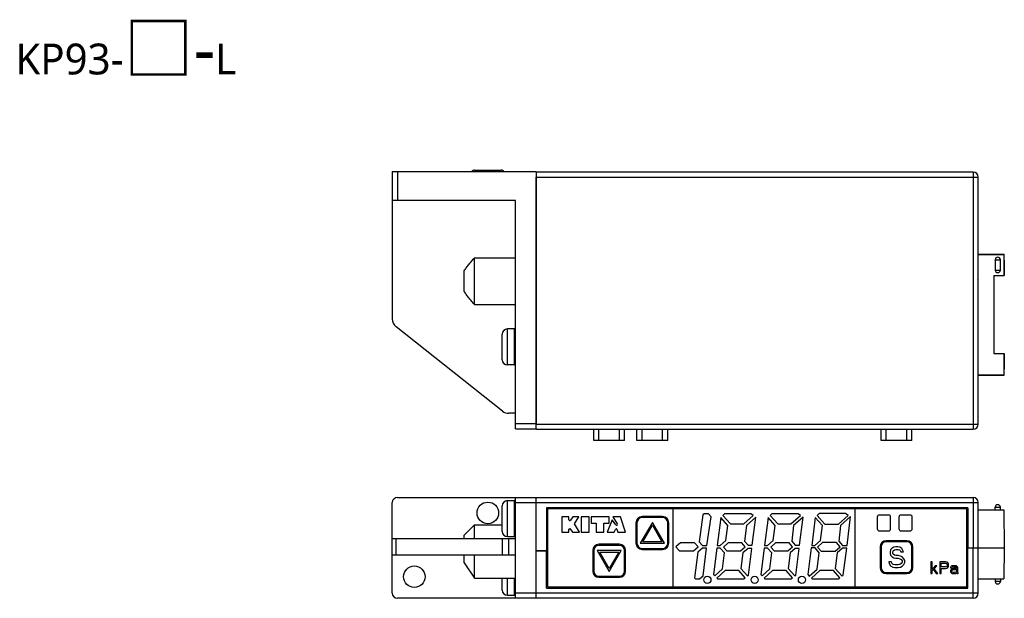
# Model space of a CAD drawing. Header units: millimetres. Extents: x 132 to 510, y -131 to 14.
# Tile 12 of 12: x 392 to 488, y -42 to 14. Entities that reach past the tile are written whole.
import ezdxf

# ---------------------------------------------------------------- set-up
doc = ezdxf.new("R2010")
doc.units = ezdxf.units.MM
doc.header["$LTSCALE"] = 16.335
doc.layers.get('0').update_dxf_attribs({"linetype": 'CONTINUOUS'})
for name, color, linetype in [('P-0667-OBEA0', 7, 'CONTINUOUS'), ('P-06680', 7, 'CONTINUOUS'), ('P-06690', 7, 'CONTINUOUS'), ('P-0670_DWEA-90-R20', 7, 'CONTINUOUS'), ('P-0671-90-ORING0', 7, 'CONTINUOUS'), ('P-06720', 7, 'CONTINUOUS'), ('PAN0', 7, 'CONTINUOUS'), ('SCR-01480', 7, 'CONTINUOUS')]:
    doc.layers.add(name, color=color, linetype=linetype)

msp = doc.modelspace()

# ---------------------------------------------------------------- linework, layer by layer
at = {"layer": 'P-0667-OBEA0', "color": 7, "linetype": 'Continuous'}
for p, q in [((448.067, -26.787), (448.067, -25.697)), ((448.567, -26.787), (448.567, -25.697)), ((450.567, -26.787), (450.567, -25.697)), ((451.067, -26.787), (451.067, -25.697)), ((452.267, -26.787), (452.267, -25.697)), ((452.767, -26.787), (452.767, -25.697)), ((454.767, -26.787), (454.767, -25.697)), ((455.267, -26.787), (455.267, -25.697)), ((476.017, -26.787), (476.017, -25.697)), ((476.517, -26.787), (476.517, -25.697)), ((478.517, -26.787), (478.517, -25.697)), ((479.017, -26.787), (479.017, -25.697)), ((451.067, -26.787), (448.067, -26.787)), ((455.267, -26.787), (452.267, -26.787)), ((479.017, -26.787), (476.017, -26.787)), ((454.767, -34.285), (452.767, -34.285)), ((452.267, -34.785), (452.267, -36.785)), ((453.767, -34.75), (452.592, -36.785)), ((452.842, -36.635), (453.767, -35.033)), ((454.942, -36.785), (453.767, -34.75)), ((453.767, -35.033), (454.692, -36.635)), ((455.267, -36.785), (455.267, -34.785)), ((450.567, -36.985), (448.567, -36.985)), ((452.592, -36.785), (454.942, -36.785)), ((452.767, -37.285), (454.767, -37.285)), ((454.692, -36.635), (452.842, -36.635)), ((476.017, -37.135), (476.017, -39.135)), ((478.517, -36.635), (476.517, -36.635)), ((477.1, -37.262), (476.933, -37.433)), ((477.267, -37.177), (477.1, -37.262)), ((477.433, -37.135), (477.267, -37.177)), ((477.642, -37.135), (477.433, -37.135)), ((477.85, -37.177), (477.642, -37.135)), ((478.017, -37.305), (477.85, -37.177)), ((478.142, -37.475), (478.017, -37.305)), ((479.017, -39.135), (479.017, -37.135)), ((448.067, -37.485), (448.067, -39.485)), ((448.392, -37.485), (449.567, -39.52)), ((450.742, -37.485), (448.392, -37.485)), ((449.567, -39.237), (448.642, -37.635)), ((448.642, -37.635), (450.492, -37.635)), ((449.567, -39.52), (450.742, -37.485)), ((450.492, -37.635), (449.567, -39.237)), ((451.067, -39.485), (451.067, -37.485)), ((476.933, -37.433), (476.892, -37.603)), ((476.892, -37.603), (476.892, -37.773)), ((476.892, -37.773), (476.933, -37.943)), ((476.933, -37.943), (477.1, -38.113)), ((477.1, -38.113), (477.267, -38.199)), ((477.142, -37.645), (477.183, -37.518)), ((477.142, -37.73), (477.142, -37.645)), ((477.183, -37.858), (477.142, -37.73)), ((477.183, -37.518), (477.308, -37.433)), ((477.308, -37.943), (477.183, -37.858)), ((477.267, -38.199), (477.433, -38.241)), ((477.308, -37.433), (477.433, -37.39)), ((477.433, -37.986), (477.308, -37.943)), ((477.433, -37.39), (477.683, -37.39)), ((477.683, -37.986), (477.433, -37.986)), ((477.433, -38.241), (477.683, -38.241)), ((477.683, -37.39), (477.808, -37.433)), ((477.892, -38.028), (477.683, -37.986)), ((477.683, -38.241), (477.85, -38.284)), ((477.808, -37.433), (477.892, -37.518)), ((477.85, -38.284), (477.975, -38.369)), ((477.892, -37.518), (477.933, -37.603)), ((478.058, -38.113), (477.892, -38.028)), ((477.933, -37.603), (478.183, -37.603)), ((478.225, -38.284), (478.058, -38.113)), ((478.183, -37.603), (478.142, -37.475)), ((478.308, -38.454), (478.225, -38.284)), ((476.767, -38.581), (476.808, -38.752)), ((477.017, -38.581), (476.767, -38.581)), ((476.808, -38.752), (476.933, -38.964)), ((476.933, -38.964), (477.142, -39.092)), ((477.058, -38.709), (477.017, -38.581)), ((477.183, -38.837), (477.058, -38.709)), ((477.142, -39.092), (477.35, -39.135)), ((477.35, -38.879), (477.183, -38.837)), ((477.683, -38.879), (477.35, -38.879)), ((477.35, -39.135), (477.683, -39.135)), ((477.85, -38.837), (477.683, -38.879)), ((477.683, -39.135), (477.892, -39.092)), ((477.975, -38.752), (477.85, -38.837)), ((477.892, -39.092), (478.058, -39.007)), ((477.975, -38.369), (478.058, -38.496)), ((478.058, -38.624), (477.975, -38.752)), ((478.058, -38.496), (478.058, -38.624)), ((478.058, -39.007), (478.225, -38.837)), ((478.225, -38.837), (478.308, -38.667)), ((478.308, -38.667), (478.308, -38.454)), ((448.567, -39.985), (450.567, -39.985)), ((476.517, -39.635), (478.517, -39.635))]:
    msp.add_line(p, q, dxfattribs=at)
for centre, start, end in [((452.767, -34.785), 90, 180), ((454.767, -34.785), 0, 90), ((448.567, -37.485), 90, 180), ((450.567, -37.485), 0, 90), ((452.767, -36.785), 180, 270), ((454.767, -36.785), 270, 0), ((476.517, -37.135), 90, 180), ((478.517, -37.135), 0, 90), ((476.517, -39.135), 180, 270), ((478.517, -39.135), 270, 0), ((448.567, -39.485), 180, 270), ((450.567, -39.485), 270, 0)]:
    msp.add_arc(centre, 0.5, start, end, dxfattribs=at)
at = {"layer": 'P-06680', "color": 7, "linetype": 'Continuous'}
for p, q in [((484.967, -0.697), (442.467, -0.697)), ((484.967, -0.697), (484.967, -25.697)), ((442.467, -25.697), (442.467, -1.197)), ((442.467, -1.197), (485.467, -1.197)), ((485.467, -8.697), (485.467, -1.197)), ((485.432, -8.285), (485.432, -11.158)), ((485.432, -8.697), (487.967, -8.697)), ((485.467, -8.664), (487.999, -8.664)), ((487.117, -9.222), (487.117, -10.222)), ((487.117, -9.222), (487.617, -9.222)), ((487.617, -10.222), (487.617, -9.222)), ((487.999, -8.664), (487.967, -8.697)), ((487.967, -8.697), (487.967, -10.747)), ((487.975, -9.247), (487.999, -9.223)), ((487.975, -10.747), (487.975, -9.247)), ((487.999, -9.223), (487.999, -8.664)), ((487.117, -10.222), (487.617, -10.222)), ((485.467, -10.747), (485.432, -10.747)), ((485.467, -25.197), (485.467, -10.747)), ((486.967, -10.747), (486.967, -18.347)), ((486.967, -10.747), (487.975, -10.747)), ((486.967, -18.347), (487.975, -18.347)), ((487.967, -18.347), (487.967, -20.397)), ((487.975, -19.847), (487.975, -18.347)), ((487.999, -19.87), (487.975, -19.847)), ((487.999, -20.429), (487.999, -19.87)), ((485.467, -20.397), (487.967, -20.397)), ((485.467, -20.429), (487.999, -20.429)), ((487.967, -20.397), (487.999, -20.429)), ((442.467, -25.197), (485.467, -25.197)), ((442.467, -25.697), (484.967, -25.697)), ((442.467, -37.535), (442.467, -32.335)), ((442.467, -32.335), (484.967, -32.335)), ((484.967, -32.335), (484.967, -37.235)), ((442.467, -32.835), (485.467, -32.835)), ((443.467, -33.335), (443.467, -37.535)), ((484.467, -33.335), (443.467, -33.335)), ((445.967, -33.335), (445.967, -33.435)), ((481.467, -33.335), (481.467, -33.435)), ((484.467, -33.335), (484.467, -37.235)), ((485.467, -37.235), (485.467, -32.835)), ((487.117, -33.535), (487.117, -33.285)), ((487.117, -33.285), (487.617, -33.285)), ((487.617, -33.535), (487.617, -33.285)), ((485.467, -33.535), (487.967, -33.535)), ((487.967, -33.535), (487.999, -37.235)), ((484.367, -37.235), (487.999, -37.235)), ((443.567, -37.535), (442.467, -37.535))]:
    msp.add_line(p, q, dxfattribs=at)
for centre, radius, start, end in [((484.967, -1.197), 0.5, 0, 90), ((487.367, -9.222), 0.25, 0, 180), ((487.367, -10.222), 0.25, 180, 0), ((484.967, -25.197), 0.5, 270, 0), ((484.967, -32.835), 0.5, 0, 90), ((487.367, -33.285), 0.25, 0, 180)]:
    msp.add_arc(centre, radius, start, end, dxfattribs=at)
for centre, start_param, end_param in [((484.967, -8.37), 0, 0.374155), ((484.967, -11.073), -0.374155, 0)]:
    msp.add_ellipse(centre, major_axis=(0.5, 0), ratio=0.466308, start_param=start_param, end_param=end_param, dxfattribs=at)
at = {"layer": 'P-06690', "color": 7, "linetype": 'Continuous'}
for p, q in [((487.977, -9.247), (487.977, -10.747)), ((487.977, -18.347), (487.977, -19.847)), ((484.367, -37.235), (487.993, -37.235)), ((484.467, -41.135), (484.467, -37.235)), ((484.967, -42.135), (484.967, -37.235)), ((485.467, -41.635), (485.467, -37.235)), ((487.993, -37.235), (487.967, -40.235)), ((442.467, -42.135), (442.467, -37.535)), ((442.467, -37.535), (443.567, -37.535)), ((443.467, -41.135), (443.467, -37.535)), ((443.467, -41.135), (484.467, -41.135)), ((445.967, -41.135), (445.966, -41.035)), ((481.467, -41.135), (481.467, -41.035)), ((485.467, -40.235), (487.967, -40.235)), ((487.117, -40.235), (487.117, -40.485)), ((487.617, -40.485), (487.117, -40.485)), ((487.617, -40.235), (487.617, -40.485)), ((485.467, -41.635), (442.467, -41.635)), ((484.967, -42.135), (442.467, -42.135))]:
    msp.add_line(p, q, dxfattribs=at)
for centre, radius, start in [((487.367, -40.485), 0.25, 180), ((484.967, -41.635), 0.5, 270)]:
    msp.add_arc(centre, radius, start, 0, dxfattribs=at)
at = {"layer": 'P-0670_DWEA-90-R20', "color": 7, "linetype": 'Continuous'}
for p, q in [((428.467, -0.647), (428.467, -14.963)), ((428.467, -0.647), (442.467, -0.647)), ((428.967, -0.647), (428.967, -3.447)), ((442.467, -0.647), (442.467, -25.276)), ((440.467, -3.447), (428.467, -3.447)), ((440.467, -25.647), (440.467, -3.447)), ((436.467, -13.577), (436.467, -9.017)), ((436.467, -9.017), (440.467, -9.017)), ((435.467, -12.295), (435.467, -10.298)), ((436.467, -13.577), (440.467, -13.577)), ((439.194, -23.931), (428.846, -15.747)), ((440.467, -24.147), (439.814, -24.147)), ((440.467, -25.147), (442.467, -25.147)), ((440.467, -25.647), (442.467, -25.647)), ((428.967, -32.335), (442.467, -32.335)), ((440.467, -42.135), (440.467, -32.335)), ((428.467, -41.635), (428.467, -32.835)), ((440.467, -32.835), (442.467, -32.835)), ((435.467, -35.985), (436.467, -34.985)), ((436.467, -36.335), (436.467, -34.985)), ((436.467, -34.985), (439.167, -34.985)), ((428.467, -36.335), (440.467, -36.335)), ((428.846, -37.935), (428.846, -36.335)), ((435.467, -36.335), (435.467, -35.985)), ((439.194, -37.935), (439.194, -36.335)), ((439.814, -37.935), (439.814, -36.335)), ((440.467, -37.935), (428.467, -37.935)), ((435.467, -38.685), (435.467, -37.935)), ((436.467, -40.185), (436.467, -37.935)), ((435.467, -38.685), (436.467, -40.185)), ((436.467, -40.185), (440.467, -40.185)), ((442.467, -42.135), (428.967, -42.135)), ((442.467, -41.635), (440.467, -41.635))]:
    msp.add_line(p, q, dxfattribs=at)
for centre in [(437.767, -33.835), (430.617, -40.035)]:
    msp.add_circle(centre, 1.05, dxfattribs=at)
for centre, radius, start, end in [((429.467, -14.963), 1, 180, 231.65921), ((439.814, -23.147), 1, 231.65921, 270), ((428.967, -32.835), 0.5, 90, 180), ((428.967, -41.635), 0.5, 180, 270)]:
    msp.add_arc(centre, radius, start, end, dxfattribs=at)
for points, knots in [([(435.467, -10.298), (435.538, -10.183), (435.692, -9.96), (435.941, -9.638), (436.2, -9.324), (436.377, -9.119), (436.467, -9.017)], [0, 0, 0, 0, 0.249991, 0.49999, 0.749996, 1, 1, 1, 1]), ([(436.467, -13.577), (436.377, -13.475), (436.2, -13.269), (435.941, -12.956), (435.692, -12.634), (435.538, -12.41), (435.467, -12.295)], [0, 0, 0, 0, 0.250004, 0.50001, 0.750009, 1, 1, 1, 1])]:
    msp.add_open_spline(points, degree=3, knots=knots, dxfattribs=at)
at = {"layer": 'P-0671-90-ORING0', "color": 7, "linetype": 'Continuous'}
msp.add_line((436.467, -0.497), (439.067, -0.497), dxfattribs=at)
for centre, start, end in [((436.467, -0.797), 90, 149.97427), ((439.067, -0.797), 30.02573, 90)]:
    msp.add_arc(centre, 0.3, start, end, dxfattribs=at)
at = {"layer": 'P-06720', "color": 7, "linetype": 'Continuous'}
for p, q in [((446.117, -33.335), (446.117, -33.435)), ((446.138, -33.335), (446.138, -33.435)), ((481.296, -33.435), (481.296, -33.335)), ((481.317, -33.435), (481.317, -33.335)), ((446.117, -41.035), (446.117, -41.135)), ((446.138, -41.035), (446.138, -41.135)), ((481.296, -41.135), (481.296, -41.035)), ((481.317, -41.135), (481.317, -41.035))]:
    msp.add_line(p, q, dxfattribs=at)
at = {"layer": 'PAN0', "color": 7, "linetype": 'Continuous'}
for p, q in [((443.567, -33.435), (443.567, -41.035)), ((484.367, -33.435), (443.567, -33.435)), ((455.767, -33.435), (455.767, -41.035)), ((473.467, -33.435), (473.467, -41.035)), ((484.367, -41.035), (484.367, -33.435)), ((444.957, -34.215), (444.957, -35.715)), ((445.657, -34.215), (444.957, -34.215)), ((445.657, -34.502), (445.657, -34.215)), ((446.017, -34.215), (445.804, -34.545)), ((446.617, -34.215), (446.017, -34.215)), ((446.195, -34.898), (446.617, -34.215)), ((446.847, -34.215), (446.847, -35.715)), ((447.617, -34.215), (446.847, -34.215)), ((447.617, -35.715), (447.617, -34.215)), ((447.807, -34.215), (447.807, -34.815)), ((449.557, -34.215), (447.807, -34.215)), ((449.557, -34.815), (449.557, -34.215)), ((449.937, -34.215), (450.353, -34.907)), ((450.657, -34.215), (449.937, -34.215)), ((451.163, -35.715), (450.657, -34.215)), ((454.767, -34.185), (452.767, -34.185)), ((458.681, -34.019), (458.313, -36.637)), ((458.795, -33.92), (458.681, -34.019)), ((459.213, -33.92), (458.795, -33.92)), ((459.079, -37.011), (459.471, -34.217)), ((459.471, -34.217), (459.213, -33.92)), ((460.418, -34.293), (460.077, -37.015)), ((461.109, -35.07), (460.418, -34.293)), ((460.796, -33.92), (460.624, -34.073)), ((460.624, -34.073), (461.359, -34.9)), ((463.336, -33.92), (460.796, -33.92)), ((462.648, -34.9), (463.566, -34.083)), ((463.819, -34.259), (462.907, -35.071)), ((463.566, -34.083), (463.336, -33.92)), ((463.479, -36.98), (463.819, -34.259)), ((465.018, -34.293), (464.677, -37.015)), ((465.709, -35.07), (465.018, -34.293)), ((465.396, -33.92), (465.224, -34.073)), ((465.224, -34.073), (465.959, -34.9)), ((467.936, -33.92), (465.396, -33.92)), ((467.248, -34.9), (468.166, -34.083)), ((468.419, -34.259), (467.507, -35.071)), ((468.166, -34.083), (467.936, -33.92)), ((468.079, -36.98), (468.419, -34.259)), ((469.618, -34.293), (469.277, -37.015)), ((470.309, -35.07), (469.618, -34.293)), ((469.986, -33.894), (469.787, -34.07)), ((469.787, -34.07), (470.547, -34.926)), ((472.544, -33.894), (469.986, -33.894)), ((471.858, -34.926), (472.808, -34.08)), ((473.054, -34.194), (472.082, -35.058)), ((472.808, -34.08), (472.544, -33.894)), ((472.702, -37.006), (473.054, -34.194)), ((475.643, -34.236), (475.643, -35.383)), ((476.74, -34.036), (475.843, -34.036)), ((476.94, -35.383), (476.94, -34.236)), ((477.743, -34.236), (477.743, -35.383)), ((478.84, -34.036), (477.943, -34.036)), ((479.04, -35.383), (479.04, -34.236)), ((445.657, -35.405), (445.736, -35.346)), ((445.657, -35.715), (445.657, -35.405)), ((445.736, -35.346), (446.007, -35.715)), ((446.687, -35.715), (446.195, -34.898)), ((447.807, -34.815), (448.307, -34.815)), ((448.307, -34.815), (448.307, -35.715)), ((449.057, -35.715), (449.057, -34.815)), ((449.057, -34.815), (449.557, -34.815)), ((449.87, -34.502), (449.377, -35.715)), ((450.229, -34.99), (449.87, -34.502)), ((450.311, -35.413), (450.413, -35.715)), ((452.167, -34.785), (452.167, -36.785)), ((455.367, -36.785), (455.367, -34.785)), ((460.927, -36.525), (461.109, -35.07)), ((461.359, -34.9), (462.648, -34.9)), ((462.907, -35.071), (462.718, -36.584)), ((465.527, -36.525), (465.709, -35.07)), ((465.959, -34.9), (467.248, -34.9)), ((467.507, -35.071), (467.318, -36.584)), ((470.127, -36.525), (470.309, -35.07)), ((470.547, -34.926), (471.858, -34.926)), ((472.082, -35.058), (471.89, -36.592)), ((444.957, -35.715), (445.657, -35.715)), ((446.007, -35.715), (446.687, -35.715)), ((446.847, -35.715), (447.617, -35.715)), ((448.307, -35.715), (449.057, -35.715)), ((449.377, -35.715), (450.037, -35.715)), ((450.037, -35.715), (450.179, -35.45)), ((450.413, -35.715), (451.163, -35.715)), ((475.843, -35.583), (476.74, -35.583)), ((477.943, -35.583), (478.84, -35.583)), ((450.567, -36.885), (448.567, -36.885)), ((456.317, -36.908), (456.049, -37.134)), ((456.049, -37.134), (456.317, -37.429)), ((456.517, -36.75), (456.317, -36.919)), ((456.317, -36.919), (456.317, -36.908)), ((457.866, -36.75), (456.517, -36.75)), ((457.76, -37.52), (458.209, -37.135)), ((458.209, -37.135), (457.866, -36.75)), ((458.641, -37.248), (458.177, -37.64)), ((458.313, -36.637), (458.644, -37.011)), ((459.043, -37.248), (458.641, -37.248)), ((458.644, -37.011), (459.079, -37.011)), ((458.704, -39.957), (459.043, -37.248)), ((460.046, -37.265), (459.726, -39.824)), ((460.376, -37.265), (460.046, -37.265)), ((460.077, -37.015), (460.377, -37.015)), ((460.778, -37.717), (460.376, -37.265)), ((460.377, -37.015), (460.927, -36.525)), ((461.129, -36.75), (460.677, -37.152)), ((460.677, -37.152), (461.004, -37.52)), ((462.464, -36.75), (461.129, -36.75)), ((462.353, -37.52), (462.797, -37.124)), ((462.797, -37.124), (462.464, -36.75)), ((463.069, -37.284), (462.575, -37.723)), ((462.718, -36.584), (463.07, -36.98)), ((463.441, -37.284), (463.069, -37.284)), ((463.07, -36.98), (463.479, -36.98)), ((463.117, -39.875), (463.441, -37.284)), ((464.646, -37.265), (464.326, -39.824)), ((464.976, -37.265), (464.646, -37.265)), ((464.677, -37.015), (464.977, -37.015)), ((465.378, -37.717), (464.976, -37.265)), ((464.977, -37.015), (465.527, -36.525)), ((465.729, -36.75), (465.277, -37.152)), ((465.277, -37.152), (465.604, -37.52)), ((467.064, -36.75), (465.729, -36.75)), ((466.953, -37.52), (467.397, -37.124)), ((467.397, -37.124), (467.064, -36.75)), ((467.669, -37.284), (467.175, -37.723)), ((467.318, -36.584), (467.67, -36.98)), ((468.041, -37.284), (467.669, -37.284)), ((467.67, -36.98), (468.079, -36.98)), ((467.717, -39.875), (468.041, -37.284)), ((469.223, -37.239), (468.898, -39.832)), ((469.588, -37.239), (469.223, -37.239)), ((469.277, -37.015), (469.577, -37.015)), ((469.577, -37.015), (470.127, -36.525)), ((470.006, -37.709), (469.588, -37.239)), ((470.319, -36.724), (469.84, -37.149)), ((469.84, -37.149), (470.192, -37.546)), ((471.676, -36.724), (470.319, -36.724)), ((471.563, -37.546), (472.034, -37.126)), ((472.034, -37.126), (471.676, -36.724)), ((472.259, -37.258), (471.75, -37.71)), ((471.89, -36.592), (472.258, -37.006)), ((472.258, -37.006), (472.702, -37.006)), ((472.67, -37.258), (472.259, -37.258)), ((472.341, -39.888), (472.67, -37.258)), ((475.917, -37.135), (475.917, -39.135)), ((478.517, -36.535), (476.517, -36.535)), ((479.117, -39.135), (479.117, -37.135)), ((447.967, -37.485), (447.967, -39.485)), ((451.167, -39.485), (451.167, -37.485)), ((452.767, -37.385), (454.767, -37.385)), ((456.317, -37.429), (456.317, -37.416)), ((456.317, -37.416), (456.411, -37.52)), ((456.411, -37.52), (457.76, -37.52)), ((458.177, -37.64), (457.863, -40.155)), ((460.582, -39.284), (460.778, -37.717)), ((461.004, -37.52), (462.353, -37.52)), ((462.575, -37.723), (462.386, -39.234)), ((465.182, -39.284), (465.378, -37.717)), ((465.604, -37.52), (466.953, -37.52)), ((467.175, -37.723), (466.986, -39.234)), ((469.807, -39.297), (470.006, -37.709)), ((470.192, -37.546), (471.563, -37.546)), ((471.75, -37.71), (471.559, -39.243)), ((462.386, -39.234), (463.027, -39.954)), ((466.986, -39.234), (467.627, -39.954)), ((471.559, -39.243), (472.225, -39.991)), ((480.867, -38.605), (480.867, -39.735)), ((480.984, -38.605), (480.867, -38.605)), ((480.984, -39.326), (480.984, -38.605)), ((481.29, -38.965), (480.984, -39.326)), ((481.173, -39.278), (481.432, -38.965)), ((481.432, -38.965), (481.29, -38.965)), ((481.714, -38.605), (481.714, -39.735)), ((482.279, -38.605), (481.714, -38.605)), ((481.855, -39.086), (481.855, -38.725)), ((481.855, -38.725), (482.303, -38.725)), ((482.303, -39.086), (481.855, -39.086)), ((481.855, -39.735), (481.855, -39.23)), ((481.855, -39.23), (482.279, -39.23)), ((482.397, -38.629), (482.279, -38.605)), ((482.279, -39.23), (482.397, -39.206)), ((482.303, -38.725), (482.373, -38.749)), ((482.373, -39.061), (482.303, -39.086)), ((482.373, -38.749), (482.42, -38.797)), ((482.42, -39.013), (482.373, -39.061)), ((482.491, -38.701), (482.397, -38.629)), ((482.397, -39.206), (482.491, -39.134)), ((482.42, -38.797), (482.444, -38.869)), ((482.444, -38.941), (482.42, -39.013)), ((482.444, -38.869), (482.444, -38.941)), ((482.562, -38.797), (482.491, -38.701)), ((482.491, -39.134), (482.562, -39.037)), ((482.585, -38.869), (482.562, -38.797)), ((482.562, -39.037), (482.585, -38.965)), ((482.585, -38.965), (482.585, -38.869)), ((482.797, -39.061), (482.773, -39.11)), ((482.773, -39.11), (482.773, -39.158)), ((482.773, -39.158), (482.891, -39.158)), ((482.844, -39.013), (482.797, -39.061)), ((482.891, -38.989), (482.844, -39.013)), ((482.962, -39.254), (482.868, -39.302)), ((483.056, -38.965), (482.891, -38.989)), ((482.891, -39.158), (482.915, -39.11)), ((482.915, -39.11), (482.962, -39.086)), ((482.962, -39.086), (483.056, -39.061)), ((483.103, -39.23), (482.962, -39.254)), ((483.197, -38.965), (483.056, -38.965)), ((483.056, -39.061), (483.197, -39.061)), ((483.362, -39.23), (483.103, -39.23)), ((483.338, -38.989), (483.197, -38.965)), ((483.197, -39.061), (483.291, -39.086)), ((483.291, -39.086), (483.338, -39.11)), ((483.409, -39.037), (483.338, -38.989)), ((483.338, -39.11), (483.362, -39.158)), ((483.362, -39.158), (483.362, -39.23)), ((483.456, -39.086), (483.409, -39.037)), ((483.48, -39.158), (483.456, -39.086)), ((483.48, -39.542), (483.48, -39.158)), ((448.567, -40.085), (450.567, -40.085)), ((457.863, -40.155), (457.95, -40.255)), ((458.367, -40.255), (458.704, -39.957)), ((459.726, -39.824), (459.836, -39.948)), ((459.836, -39.948), (460.582, -39.284)), ((460.85, -39.445), (460.034, -40.17)), ((460.034, -40.17), (460.109, -40.255)), ((462.172, -39.445), (460.85, -39.445)), ((462.803, -40.154), (462.172, -39.445)), ((462.689, -40.255), (462.803, -40.154)), ((463.027, -39.954), (463.117, -39.875)), ((464.326, -39.824), (464.436, -39.948)), ((464.436, -39.948), (465.182, -39.284)), ((465.45, -39.445), (464.634, -40.17)), ((464.634, -40.17), (464.709, -40.255)), ((466.772, -39.445), (465.45, -39.445)), ((467.403, -40.154), (466.772, -39.445)), ((467.289, -40.255), (467.403, -40.154)), ((467.627, -39.954), (467.717, -39.875)), ((468.898, -39.832), (469.034, -39.985)), ((469.034, -39.985), (469.807, -39.297)), ((470.05, -39.445), (469.234, -40.17)), ((469.234, -40.17), (469.309, -40.255)), ((471.372, -39.445), (470.05, -39.445)), ((472.003, -40.154), (471.372, -39.445)), ((471.889, -40.255), (472.003, -40.154)), ((472.225, -39.991), (472.341, -39.888)), ((476.517, -39.735), (478.517, -39.735)), ((480.867, -39.735), (480.984, -39.735)), ((480.984, -39.47), (481.102, -39.35)), ((480.984, -39.735), (480.984, -39.47)), ((481.102, -39.35), (481.384, -39.735)), ((481.526, -39.735), (481.173, -39.278)), ((481.384, -39.735), (481.526, -39.735)), ((481.714, -39.735), (481.855, -39.735)), ((482.821, -39.35), (482.773, -39.446)), ((482.773, -39.446), (482.773, -39.518)), ((482.773, -39.518), (482.797, -39.614)), ((482.797, -39.614), (482.868, -39.687)), ((482.868, -39.302), (482.821, -39.35)), ((482.868, -39.687), (482.915, -39.711)), ((482.891, -39.494), (482.915, -39.422)), ((482.891, -39.542), (482.891, -39.494)), ((482.915, -39.59), (482.891, -39.542)), ((482.915, -39.422), (482.962, -39.374)), ((483.009, -39.639), (482.915, -39.59)), ((482.915, -39.711), (483.009, -39.735)), ((482.962, -39.374), (483.009, -39.35)), ((483.009, -39.35), (483.103, -39.326)), ((483.15, -39.639), (483.009, -39.639)), ((483.009, -39.735), (483.15, -39.735)), ((483.103, -39.326), (483.362, -39.326)), ((483.268, -39.59), (483.15, -39.639)), ((483.15, -39.735), (483.268, -39.711)), ((483.338, -39.518), (483.268, -39.59)), ((483.268, -39.711), (483.338, -39.663)), ((483.362, -39.47), (483.338, -39.518)), ((483.338, -39.663), (483.362, -39.614)), ((483.362, -39.326), (483.362, -39.47)), ((483.362, -39.614), (483.386, -39.687)), ((483.386, -39.687), (483.409, -39.735)), ((483.409, -39.735), (483.527, -39.735)), ((483.503, -39.663), (483.48, -39.542)), ((483.527, -39.735), (483.503, -39.663)), ((443.567, -41.035), (484.367, -41.035)), ((457.95, -40.255), (458.367, -40.255)), ((460.109, -40.255), (462.689, -40.255)), ((464.709, -40.255), (467.289, -40.255)), ((469.309, -40.255), (471.889, -40.255))]:
    msp.add_line(p, q, dxfattribs=at)
for centre in [(459.117, -40.335), (463.717, -40.335), (468.317, -40.335)]:
    msp.add_circle(centre, 0.35, dxfattribs=at)
for centre, radius, start, end in [((452.767, -34.785), 0.6, 90, 180), ((454.767, -34.785), 0.6, 0, 90), ((475.843, -34.236), 0.2, 90, 180), ((476.74, -34.236), 0.2, 0, 90), ((477.943, -34.236), 0.2, 90, 180), ((478.84, -34.236), 0.2, 0, 90), ((445.737, -34.502), 0.08, 180, 327.22), ((450.307, -35.519), 0.145, 113.39679, 151.68), ((450.289, -34.946), 0.0749, 216.31, 31.04), ((450.268, -35.427), 0.0454, 18.64097, 113.39679), ((475.843, -35.383), 0.2, 180, 270), ((476.74, -35.383), 0.2, 270, 0), ((477.943, -35.383), 0.2, 180, 270), ((478.84, -35.383), 0.2, 270, 0), ((448.567, -37.485), 0.6, 90, 180), ((450.567, -37.485), 0.6, 0, 90), ((452.767, -36.785), 0.6, 180, 270), ((454.767, -36.785), 0.6, 270, 0), ((476.517, -37.135), 0.6, 90, 180), ((478.517, -37.135), 0.6, 0, 90), ((476.517, -39.135), 0.6, 180, 270), ((478.517, -39.135), 0.6, 270, 0), ((448.567, -39.485), 0.6, 180, 270), ((450.567, -39.485), 0.6, 270, 0)]:
    msp.add_arc(centre, radius, start, end, dxfattribs=at)
at = {"layer": 'SCR-01480', "color": 7, "linetype": 'Continuous'}
for p, q in [((439.667, -19.447), (439.667, -15.947)), ((440.367, -15.947), (439.667, -15.947)), ((440.367, -19.447), (440.367, -15.947)), ((439.167, -18.947), (439.167, -16.447)), ((440.367, -19.447), (439.667, -19.447)), ((439.167, -35.635), (439.167, -33.135)), ((439.667, -36.135), (439.667, -32.635)), ((439.667, -32.635), (440.367, -32.635)), ((440.367, -36.135), (440.367, -32.635)), ((439.667, -36.135), (440.367, -36.135)), ((439.167, -41.335), (439.167, -40.185)), ((439.667, -41.835), (439.667, -40.185)), ((440.367, -41.835), (440.367, -40.185)), ((439.667, -41.835), (440.367, -41.835))]:
    msp.add_line(p, q, dxfattribs=at)
for centre, radius, start, end in [((439.667, -16.447), 0.5, 90, 180), ((440.367, -16.047), 0.1, 0, 90), ((439.667, -18.947), 0.5, 180, 270), ((440.367, -19.347), 0.1, 270, 0), ((439.667, -33.135), 0.5, 90, 180), ((440.367, -32.735), 0.1, 0, 90), ((439.667, -35.635), 0.5, 180, 270), ((440.367, -36.035), 0.1, 270, 0), ((439.667, -41.335), 0.5, 180, 270), ((440.367, -41.735), 0.1, 270, 0)]:
    msp.add_arc(centre, radius, start, end, dxfattribs=at)

# ---------------------------------------------------------------- texts
at = {"insert": (391.816, 13.804), "char_height": 3, "attachment_point": 1}
msp.add_mtext_dynamic_manual_height_columns('{\\fMicrosoft JhengHei|b0|i0|c0|p34;KP93-\\H1.6667x;□-\\fMicrosoft JhengHei|b0|i0|c136|p34;\\H0.59999x;L}', width=21.97465, gutter_width=1, heights=[0], dxfattribs=at)

doc.saveas('drawing.dxf')
